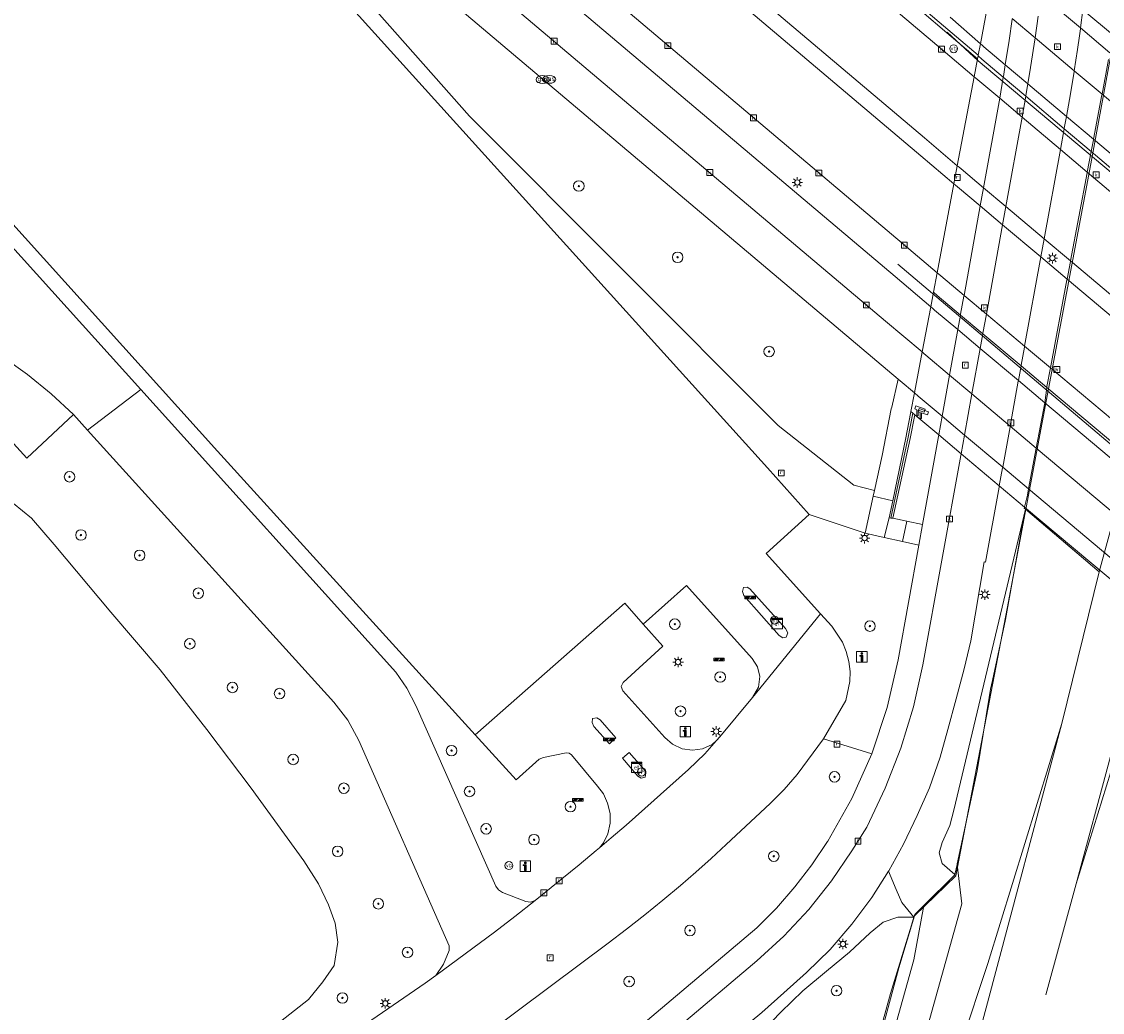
# Model space of a CAD drawing. Header units: metres. Extents: x 196496 to 197479, y 355250 to 356324.
# Tile 30 of 119: x 197199 to 197281, y 355542 to 355617. Entities that reach past the tile are written whole.
import ezdxf
from ezdxf.enums import TextEntityAlignment as Align

# ---------------------------------------------------------------- set-up
doc = ezdxf.new("R2010")
doc.units = ezdxf.units.M
doc.linetypes.add('AM-AS', pattern=[16, 10, -2, 2, -2])
doc.layers.get('0').update_dxf_attribs({"lineweight": 9})
for name, color, linetype, lineweight in [('B-WE-AM-AS_SPOOR-G', 251, 'AM-AS', 9), ('B-WE-GK-KADEMUUR-GV', 251, 'Continuous', 9), ('B-WE-GR-BEPLANTING_CULTUUR_HEESTERS-GV', 251, 'Continuous', 9), ('B-WE-GR-BOOM-S', 251, 'Continuous', 9), ('B-WE-GR-GRAS-GV', 251, 'Continuous', 9), ('B-WE-GR-GROENVOORZIENING-GV', 251, 'Continuous', 9), ('B-WE-GW-TALUD_KRUIN-G', 251, 'Continuous', 9), ('B-WE-IE-MEUBILAIR_WEGMEUBILAIR-S', 251, 'Continuous', 9), ('B-WE-IE-MEUBILAIR_WEGMEUBILAIR_VERKEERSBORD-S', 251, 'Continuous', 9), ('B-WE-IE-TERREINAFSCHEIDING_KUNSTMATIG_HEKWERK-G', 251, 'IE-TERREINAFSCHEIDING-KUNSTMATIG', 9), ('B-WE-IE-TERREINAFSCHEIDING_KUNSTMATIG_MUUR-G', 251, 'IE-TERREINAFSCHEIDING-KUNSTMATIG-DICHT', 9), ('B-WE-KL-ET_KAST-S', 251, 'Continuous', 9), ('B-WE-KL-ET_LS_OV_LICHTMAST-S', 251, 'Continuous', 9), ('B-WE-KL-GAS_PUT-S', 251, 'Continuous', 9), ('B-WE-KW-KUNSTWERK-GV', 251, 'Continuous', 9), ('B-WE-OG-TERREIN_CULTUURSCHEIDING-GV', 251, 'Continuous', 9), ('B-WE-RI-GWA_KOLK-S', 251, 'Continuous', 9), ('B-WE-RI-GWA_RIOOLPUT-S', 251, 'Continuous', 9), ('B-WE-VH-VERHARDING_ASFALT-GV', 251, 'Continuous', 9), ('B-WE-VH-VERHARDING_GESLOTEN-GV', 251, 'Continuous', 9), ('B-WE-VH-VERHARDING_HALFVERHARDING-GV', 251, 'Continuous', 9), ('B-WE-VH-VERHARDING_HALFVERHARDING_GRIND-GV', 251, 'Continuous', 9), ('B-WE-VH-VERHARDING_OPEN-GV', 251, 'Continuous', 9), ('B-WE-VH-VERHARDING_STRAATBAKSTEEN-GV', 251, 'Continuous', 9), ('B-WE-VH-VERHARDING_TEGEL-GV', 251, 'Continuous', 9), ('B-WE-VW-AFSLUITPAAL-S', 251, 'Continuous', 9), ('B-WE-VW-VRI-S', 251, 'Continuous', 9)]:
    doc.layers.add(name, color=color, linetype=linetype, lineweight=lineweight)
doc.styles.add('NLCS-ISO', font='NLCS-ISO.ttf')
doc.linetypes.add('IE-TERREINAFSCHEIDING-KUNSTMATIG', pattern='A,4,[82,NLCS.SHX,S=0.75,R=90,X=0,Y=0],4,-2', length=10)
doc.linetypes.add('IE-TERREINAFSCHEIDING-KUNSTMATIG-DICHT', pattern='A,8,-1,[82,NLCS.SHX,S=0.75,R=90,X=0,Y=0],-1', length=10)

# ---------------------------------------------------------------- blocks, each defined once
blk = doc.blocks.new('SIE-WEG_VERKEERSBORD_INFORMATIE-SO')
at = {"linetype": 'ByBlock', "lineweight": 18}
h = blk.add_hatch(color=0, dxfattribs=at)
h.dxf.hatch_style = 1
h.paths.add_polyline_path([(0.32, 0.49), (-0.82, 0.49), (-0.82, 0.19), (-0.32, 0.19), (-0.32, -1.62), (0.32, -1.62)])
h = blk.add_hatch(color=0, dxfattribs=at)
h.dxf.hatch_style = 1
edge = h.paths.add_edge_path()
edge.add_arc((0, 1.25), 0.373, 0, 360)
at = {"color": 0, "linetype": 'ByBlock', "lineweight": 18}
for points in [[(-2, -2), (2, -2), (2, 2), (-2, 2)], [(0.32, 0.49), (-0.82, 0.49), (-0.82, 0.19), (-0.32, 0.19), (-0.32, -1.62), (0.32, -1.62)]]:
    blk.add_lwpolyline(points, close=True, dxfattribs=at)
blk.add_circle((0, 1.25), 0.373, dxfattribs=at)
blk = doc.blocks.new('SKL-ET_KAST_ELEKTRA-SO')
at = {"color": 0, "linetype": 'ByBlock', "lineweight": 18}
for points in [[(-2, 2), (2, 2), (2, 1.68), (-2, 1.68)], [(-2, 1.52), (2, 1.52), (2, -2), (-2, -2)]]:
    blk.add_lwpolyline(points, close=True, dxfattribs=at)
at = {"color": 0, "linetype": 'ByBlock', "lineweight": 18, "style": 'NLCS-ISO'}
blk.add_text('et', height=1.5, dxfattribs=at).set_placement((0, 0), align=Align.MIDDLE_CENTER)
blk = doc.blocks.new('SKL-ET_OV_LICHTMAST-SO')
at = {"color": 0, "linetype": 'ByBlock', "lineweight": 18}
for points in [[(-1.25, 0), (-2, 0)], [(-1.41, 1.41), (-0.88, 0.88)], [(0, 2), (0, 1.25)], [(0.88, 0.88), (1.41, 1.41)], [(2, 0), (1.25, 0)], [(-1.41, -1.41), (-0.88, -0.88)], [(0, -1.25), (0, -2)], [(0.88, -0.88), (1.41, -1.41)]]:
    blk.add_lwpolyline(points, dxfattribs=at)
blk.add_circle((0, 0), 1, dxfattribs=at)
blk = doc.blocks.new('SIE-WEG_PAAL_VERKEERSBORD-SO')
at = {"color": 0, "linetype": 'ByBlock', "lineweight": 18}
blk.add_circle((0, 0), 1.5, dxfattribs=at)
at = {"color": 0, "linetype": 'ByBlock', "lineweight": 18, "style": 'NLCS-ISO'}
blk.add_text('vb', height=1.5, dxfattribs=at).set_placement((0, 0.13), align=Align.MIDDLE_CENTER)
blk = doc.blocks.new('SVW-AFSLUITPAAL-SO')
at = {"lineweight": 18}
blk.add_circle((0, 0), 1.5, dxfattribs=at)
at = {"lineweight": 18, "style": 'NLCS-ISO'}
blk.add_text('af', height=1.8, dxfattribs=at).set_placement((0, 0), align=Align.MIDDLE_CENTER)
blk = doc.blocks.new('SKL-VRI_PAAL-SO')
at = {"lineweight": 18}
blk.add_circle((0, 0), 1.59, dxfattribs=at)
at = {"lineweight": 18, "style": 'NLCS-ISO'}
blk.add_text('vri', height=1.8, dxfattribs=at).set_placement((-0.06, 0.08), align=Align.MIDDLE_CENTER)
blk = doc.blocks.new('SRI-PUT_INSPECTIEPUT_RIOOLPUT-SO')
at = {"color": 0, "linetype": 'ByBlock', "lineweight": 18}
blk.add_lwpolyline([(-1.12, -1.12), (1.12, -1.12), (1.12, 1.12), (-1.12, 1.12)], close=True, dxfattribs=at)
at = {"color": 0, "linetype": 'ByBlock', "lineweight": 18, "style": 'NLCS-ISO'}
blk.add_text('r', height=1.5, dxfattribs=at).set_placement((0, 0.28), align=Align.MIDDLE_CENTER)
blk = doc.blocks.new('SRI-KOLK-SO')
at = {"color": 0, "linetype": 'ByBlock', "lineweight": 18}
blk.add_lwpolyline([(-1.125, -1.125), (1.125, -1.125), (1.125, 1.125), (-1.125, 1.125)], close=True, dxfattribs=at)
at = {"color": 0, "linetype": 'ByBlock', "lineweight": 18, "style": 'NLCS-ISO'}
blk.add_text('k', height=1.5, dxfattribs=at).set_placement((0, 0), align=Align.MIDDLE_CENTER)
blk = doc.blocks.new('SKL-GAS_PUT-SO')
at = {"color": 0, "linetype": 'ByBlock', "lineweight": 18}
blk.add_ellipse((0, 0), major_axis=(2.5, 0), ratio=0.601255, dxfattribs=at)
at = {"color": 0, "linetype": 'ByBlock', "lineweight": 18, "style": 'NLCS-ISO'}
blk.add_text('gas', height=1.8, dxfattribs=at).set_placement((0.12, 0.3), align=Align.MIDDLE_CENTER)
blk = doc.blocks.new('SIE-WEG_CAMERA-SO')
at = {"color": 0, "linetype": 'ByBlock', "lineweight": 18}
blk.add_lwpolyline([(-1.22, 0.41), (-1.22, -1.92), (-0.72, -1.92), (-0.72, 0.25), (1.55, -0.53), (1.95, 0.66), (-1.6, 1.86), (-2, 0.68)], close=True, dxfattribs=at)
blk = doc.blocks.new('SIE-WEG_SLAGBOOM-SO')
at = {"linetype": 'ByBlock', "lineweight": 18}
h = blk.add_hatch(color=0, dxfattribs=at)
h.dxf.hatch_style = 1
h.paths.add_polyline_path([(0, 0.5), (-1, 0.5), (-2, -0.5), (-1, -0.5)])
h.paths.add_polyline_path([(2, 0.5), (1, 0.5), (0, -0.5), (1, -0.5)])
at = {"color": 0, "linetype": 'ByBlock', "lineweight": 18}
blk.add_lwpolyline([(-2, 0.5), (2, 0.5), (2, -0.5), (-2, -0.5)], close=True, dxfattribs=at)
for points in [[(-2, -0.5), (-1, 0.5)], [(-1, -0.5), (0, 0.5)], [(0, -0.5), (1, 0.5)], [(1, -0.5), (2, 0.5)]]:
    blk.add_lwpolyline(points, dxfattribs=at)
blk = doc.blocks.new('SGR-BOOM_01-SO')
at = {"linetype": 'ByBlock', "lineweight": 18}
h = blk.add_hatch(color=0, dxfattribs=at)
h.dxf.hatch_style = 1
edge = h.paths.add_edge_path()
edge.add_arc((0, 0), 0.25, 0, 360)
at = {"color": 0, "linetype": 'ByBlock', "lineweight": 18}
for radius in [2, 0.25]:
    blk.add_circle((0, 0), radius, dxfattribs=at)

msp = doc.modelspace()

# ---------------------------------------------------------------- linework, layer by layer
at = {"layer": 'B-WE-AM-AS_SPOOR-G', "flags": 128}
for points in [[(197278.517, 355551.41), (197284.075, 355571.907)], [(197278.517, 355551.41), (197284.725, 355571.36)], [(197238.595, 355404.004), (197248.905, 355442.713), (197278.517, 355551.41)]]:
    msp.add_lwpolyline(points, dxfattribs=at)
at = {"layer": 'B-WE-GK-KADEMUUR-GV', "flags": 128}
for points in [[(197266.958, 355617.731), (197234.428, 355648.8), (197234.26, 355648.601), (197266.807, 355617.565), (197268.723, 355615.936), (197271.038, 355613.968), (197271.08, 355614.194), (197271.09, 355614.249), (197268.778, 355616.197)], [(197264.618, 355580.463), (197264.349, 355579.169), (197264.467, 355579.153), (197265.775, 355585.274), (197266.097, 355586.984), (197266.122, 355587.114), (197265.985, 355587.229), (197265.955, 355587.069), (197265.609, 355585.238)], [(197264.612, 355579.154), (197265.932, 355585.182), (197266.248, 355586.858), (197266.272, 355586.988), (197266.122, 355587.114), (197266.097, 355586.984), (197265.775, 355585.274), (197264.467, 355579.153), (197264.608, 355579.134)]]:
    msp.add_lwpolyline(points, close=True, dxfattribs=at)
at = {"layer": 'B-WE-GR-BEPLANTING_CULTUUR_HEESTERS-GV', "flags": 128}
for points in [[(197258.267, 355579.428), (197262.513, 355578.017), (197263.121, 355580.801), (197263.216, 355581.237), (197261.654, 355581.634), (197255.924, 355586.181), (197232.491, 355609.62), (197218.626, 355625.296), (197210.345, 355634.472), (197206.226, 355639.036), (197205.26, 355638.194), (197211.248, 355631.476), (197255.107, 355582.973)], [(197265.025, 355589.677), (197211.018, 355635.26), (197210.345, 355634.472), (197218.626, 355625.296), (197232.491, 355609.62), (197255.924, 355586.181), (197261.654, 355581.634), (197263.216, 355581.237), (197263.795, 355583.891), (197264.5, 355587.429), (197264.53, 355587.557)]]:
    msp.add_lwpolyline(points, close=True, dxfattribs=at)
for points in [[(197223.859, 355540.266), (197229.126, 355543.871), (197229.944, 355544.455), (197230.519, 355545.327), (197230.948, 355546.364), (197230.944, 355546.702), (197224.094, 355562.282), (197223.267, 355563.816), (197222.206, 355565.198), (197203.519, 355585.816), (197202.437, 355587.009), (197198.902, 355583.698), (197196.867, 355585.919)], [(197197.883, 355580.263), (197199.263, 355579.136), (197200.98, 355577.158), (197205.288, 355572.01), (197209.018, 355567.647), (197212.569, 355563.107), (197215.918, 355558.665), (197219.925, 355553.164), (197221.041, 355551.423), (197221.782, 355549.834), (197222.305, 355548.442), (197222.509, 355547.003), (197222.213, 355545.229), (197221.373, 355543.977), (197220.271, 355542.631), (197208.135, 355533.117)]]:
    msp.add_lwpolyline(points, dxfattribs=at)
at = {"layer": 'B-WE-GR-GRAS-GV', "flags": 128}
for points in [[(197280.985, 355613.935), (197280.487, 355611.297), (197280.477, 355611.243), (197279.842, 355607.878), (197279.832, 355607.824), (197279.665, 355606.94), (197279.371, 355605.382), (197279.36, 355605.327), (197278.101, 355598.654), (197278.091, 355598.6), (197277.841, 355597.272), (197277.83, 355597.218), (197276.57, 355590.539), (197276.303, 355589.121), (197276.296, 355589.064), (197276.151, 355587.896), (197275.501, 355584.461), (197274.916, 355581.367), (197274.827, 355580.897), (197274.614, 355579.987), (197274.59, 355579.883), (197274.629, 355579.85), (197274.671, 355579.814), (197280.266, 355575.079), (197289.547, 355609.054)], [(197248.753, 355467.178), (197253.316, 355482.863), (197257.183, 355497.967), (197261.118, 355511.788), (197266.794, 355530.3), (197269.815, 355539.353), (197271.825, 355545.365), (197277.434, 355563.568), (197280.266, 355575.079), (197274.671, 355579.814), (197274.375, 355578.24), (197273.16, 355571.469), (197272.167, 355566.837), (197272.024, 355566.168), (197271.925, 355565.554), (197271.023, 355559.978), (197269.78, 355554.216), (197269.501, 355552.921), (197269.495, 355552.892), (197269.84, 355549.89), (197267.115, 355540.108), (197252.05, 355487.799), (197241.453, 355450.605)], [(197241.453, 355450.605), (197252.05, 355487.799), (197267.115, 355540.108), (197269.84, 355549.89), (197269.495, 355552.892), (197269.327, 355552.115), (197269.322, 355552.091), (197266.97, 355549.77), (197266.208, 355545.653), (197251.747, 355493.927), (197238.714, 355446.041)], [(197238.714, 355446.041), (197251.747, 355493.927), (197266.208, 355545.653), (197266.97, 355549.77), (197266.282, 355549.091), (197266.218, 355548.884), (197266.031, 355548.28), (197264.427, 355543.1), (197263.817, 355540.797), (197255.17, 355508.137), (197253.815, 355503.021), (197250.945, 355492.18), (197249.614, 355487.301), (197245.739, 355473.099)]]:
    msp.add_lwpolyline(points, dxfattribs=at)
msp.add_lwpolyline([(197277.434, 355563.568), (197271.825, 355545.365), (197269.815, 355539.353), (197266.794, 355530.3), (197261.118, 355511.788), (197257.183, 355497.967), (197253.316, 355482.863), (197248.753, 355467.178), (197244.518, 355452.157), (197241.71, 355443.203), (197239.348, 355433.408), (197234.944, 355412.371), (197234.781, 355411.805), (197236.382, 355411.364), (197236.836, 355412.4), (197238.21, 355417.173), (197241.646, 355429.244), (197250.404, 355463.595), (197260.55, 355500.447), (197271.788, 355542.395)], close=True, dxfattribs=at)
at = {"layer": 'B-WE-GR-GROENVOORZIENING-GV', "flags": 128}
msp.add_lwpolyline([(197192.865, 355605.161), (197207.563, 355588.892), (197226.915, 355567.471), (197227.742, 355566.25), (197228.419, 355564.94), (197234.491, 355551.237), (197234.693, 355550.95), (197234.99, 355550.763), (197236.769, 355550.077), (197237.125, 355550.031), (197237.464, 355550.149), (197239.503, 355551.785), (197240.812, 355552.857), (197242.111, 355553.94), (197242.353, 355554.144), (197242.668, 355554.512), (197243, 355555.202), (197243.171, 355556.01), (197243.17, 355556.759), (197242.97, 355557.527), (197242.656, 355558.228), (197242.206, 355558.831), (197240.228, 355561.208), (197240.044, 355561.334), (197239.821, 355561.347), (197238.12, 355560.985), (197237.781, 355560.866), (197236.023, 355559.293), (197232.929, 355562.715), (197213.377, 355584.229), (197192.973, 355606.821)], dxfattribs=at)
msp.add_lwpolyline([(197248.958, 355574.049), (197245.676, 355571.103), (197247.155, 355569.442), (197244.149, 355566.689), (197244, 355566.372), (197244.119, 355566.043), (197247.318, 355562.517), (197247.894, 355562.005), (197248.629, 355561.64), (197249.417, 355561.551), (197250.161, 355561.659), (197250.909, 355561.97), (197251.24, 355562.29), (197251.481, 355562.559), (197253.958, 355565.557), (197254.412, 355566.331), (197254.531, 355567.127), (197254.344, 355567.872), (197253.944, 355568.506)], close=True, dxfattribs=at)
at = {"layer": 'B-WE-GW-TALUD_KRUIN-G', "flags": 128}
for points in [[(197210.345, 355634.472), (197218.626, 355625.296), (197232.491, 355609.62), (197255.924, 355586.181), (197261.654, 355581.634), (197263.216, 355581.237)], [(197269.327, 355552.115), (197268.363, 355552.962), (197268.122, 355553.753), (197268.347, 355554.561), (197268.929, 355555.83), (197269.239, 355556.994), (197274.671, 355579.814)], [(197235.658, 355428.34), (197238.117, 355435.991), (197240.042, 355443.155), (197240.294, 355446.344), (197241.453, 355450.605), (197252.05, 355487.799), (197267.115, 355540.108), (197269.84, 355549.89), (197269.495, 355552.892)], [(197266.218, 355548.884), (197264.994, 355548.876), (197263.883, 355548.519), (197262.891, 355547.693), (197261.321, 355546.226), (197259.583, 355544.781), (197257.798, 355543.294), (197256.107, 355541.684), (197254.833, 355540.333), (197254.349, 355539.355), (197253.329, 355538.453), (197251.432, 355537.441), (197249.474, 355536.752), (197247.808, 355535.975)]]:
    msp.add_lwpolyline(points, dxfattribs=at)
at = {"layer": 'B-WE-IE-TERREINAFSCHEIDING_KUNSTMATIG_HEKWERK-G', "ltscale": 0.2, "flags": 128}
msp.add_lwpolyline([(197244.863, 355470.041), (197247.727, 355480.398), (197250.183, 355489.536), (197252.01, 355496.365), (197254.082, 355504.034), (197256.893, 355514.642), (197258.923, 355522.231), (197265.072, 355545.048), (197266.254, 355548.994), (197269.401, 355552.01), (197273.283, 355572.282), (197279.562, 355605.605), (197281.457, 355615.888), (197282.718, 355622.25), (197284.205, 355629.905), (197286.27, 355640.801), (197287.25, 355646.224), (197289.639, 355645.746), (197293.651, 355659.75), (197298.199, 355675.963), (197301.355, 355687.087), (197303.94, 355696.107), (197305.935, 355703.157), (197307.93, 355710.184), (197310.153, 355718.082), (197310.843, 355720.196), (197312.652, 355726.819), (197310.513, 355727.527), (197310.517, 355727.543), (197316.911, 355748.09), (197319.841, 355757.622), (197322.723, 355766.983), (197324.675, 355773.261), (197325.556, 355776.183), (197334.702, 355805.641), (197336.318, 355810.734), (197337.921, 355812.748), (197343.155, 355832.29), (197356.338, 355880.748), (197362.148, 355901.038), (197366.385, 355913.969), (197371.451, 355927.682), (197376.338, 355940.255), (197380.442, 355939.116)], dxfattribs=at)
at = {"layer": 'B-WE-IE-TERREINAFSCHEIDING_KUNSTMATIG_MUUR-G', "ltscale": 0.05, "flags": 128}
for points in [[(197335.703, 355559.61), (197271.09, 355613.817), (197268.734, 355615.99)], [(197264.982, 355598.395), (197331.562, 355542.116)]]:
    msp.add_lwpolyline(points, dxfattribs=at)
at = {"layer": 'B-WE-KW-KUNSTWERK-GV', "flags": 128}
for points in [[(197271.901, 355618.54), (197271.255, 355615.121), (197271.09, 355614.249), (197271.08, 355614.194), (197271.038, 355613.968), (197270.783, 355612.623), (197269.508, 355605.872), (197269.248, 355604.497), (197267.974, 355597.754), (197267.693, 355596.271), (197267.487, 355595.176), (197266.839, 355591.748), (197266.252, 355588.641), (197265.985, 355587.229), (197266.122, 355587.114), (197266.272, 355586.988), (197268.102, 355585.453), (197269.799, 355584.028), (197272.696, 355581.597), (197274.614, 355579.987), (197283.272, 355572.719)], [(197281.423, 355615.706), (197279.043, 355617.698)]]:
    msp.add_lwpolyline(points, dxfattribs=at)
at = {"layer": 'B-WE-OG-TERREIN_CULTUURSCHEIDING-GV', "flags": 128}
for points in [[(197271.901, 355618.54), (197271.255, 355615.121), (197271.09, 355614.249), (197271.08, 355614.194), (197271.038, 355613.968), (197270.783, 355612.623), (197269.508, 355605.872), (197269.248, 355604.497), (197267.974, 355597.754), (197268.259, 355597.513), (197270.017, 355596.037), (197271.245, 355602.817), (197271.496, 355604.201), (197272.723, 355610.988), (197272.995, 355612.577), (197273.004, 355612.632), (197273.148, 355613.516), (197273.432, 355615.354), (197273.665, 355616.98)], [(197279.043, 355617.698), (197278.86, 355616.316), (197278.852, 355616.259), (197278.774, 355615.719), (197278.627, 355614.694), (197278.378, 355613.074), (197278.369, 355613.018), (197278.088, 355611.33), (197277.783, 355609.612), (197277.622, 355608.729), (197277.612, 355608.675), (197277.328, 355607.105), (197276.098, 355600.336), (197275.846, 355598.949), (197274.617, 355592.178), (197276.57, 355590.539), (197277.83, 355597.218), (197277.841, 355597.272), (197278.091, 355598.6), (197278.101, 355598.654), (197279.36, 355605.327), (197279.371, 355605.382), (197279.665, 355606.94), (197279.832, 355607.824), (197279.842, 355607.878), (197280.477, 355611.243), (197280.487, 355611.297), (197280.985, 355613.935)], [(197240.964, 355536.829), (197254.286, 355548.077), (197255.78, 355549.581), (197257.181, 355551.178), (197258.48, 355552.858), (197259.67, 355554.613), (197259.695, 355554.653), (197261.506, 355557.877), (197263.01, 355561.273), (197259.35, 355562.412), (197257.357, 355559.695), (197256.367, 355558.563), (197255.3, 355557.504), (197254.199, 355556.481), (197251.974, 355554.388), (197250.829, 355553.339), (197249.67, 355552.306), (197248.495, 355551.292), (197247.152, 355550.169), (197245.793, 355549.066), (197244.417, 355547.984), (197243.024, 355546.925), (197234.102, 355540.259)], [(197263.817, 355540.797), (197264.427, 355543.1), (197266.031, 355548.28), (197266.218, 355548.884), (197264.994, 355548.876), (197263.883, 355548.519), (197262.891, 355547.693), (197261.321, 355546.226), (197259.583, 355544.781), (197257.798, 355543.294), (197256.107, 355541.684), (197254.833, 355540.333)]]:
    msp.add_lwpolyline(points, dxfattribs=at)
for points in [[(197267.693, 355596.271), (197267.487, 355595.176), (197266.839, 355591.748), (197266.252, 355588.641), (197265.985, 355587.229), (197266.122, 355587.114), (197266.272, 355586.988), (197268.102, 355585.453), (197268.102, 355585.455), (197268.358, 355586.872), (197268.923, 355589.994), (197269.548, 355593.443), (197269.748, 355594.55), (197269.758, 355594.604), (197270.007, 355595.983), (197270.017, 355596.037), (197268.259, 355597.513), (197267.974, 355597.754)], [(197264.308, 355552.399), (197264.297, 355552.382), (197264.861, 355550.995), (197265.303, 355549.993), (197266.218, 355548.884), (197266.282, 355549.091), (197266.97, 355549.77), (197269.322, 355552.091), (197269.327, 355552.115), (197268.363, 355552.962), (197268.122, 355553.753), (197268.347, 355554.561), (197268.929, 355555.83), (197269.239, 355556.994), (197274.671, 355579.814), (197274.629, 355579.85), (197274.59, 355579.883), (197274.614, 355579.987), (197274.827, 355580.897), (197274.916, 355581.367), (197275.501, 355584.461), (197276.151, 355587.896), (197276.296, 355589.064), (197276.303, 355589.121), (197276.57, 355590.539), (197274.617, 355592.178), (197274.607, 355592.123), (197274.357, 355590.751), (197274.347, 355590.697), (197274.145, 355589.582), (197274.135, 355589.527), (197273.518, 355586.128), (197273.508, 355586.073), (197272.953, 355583.014), (197272.943, 355582.959), (197272.696, 355581.597), (197272.675, 355581.483), (197271.646, 355575.818), (197271.539, 355575.825), (197270.532, 355569.844), (197270.032, 355567.728), (197269.432, 355565.445), (197268.794, 355563.13), (197268.201, 355561.009), (197267.398, 355558.694), (197266.473, 355556.593), (197265.418, 355554.434)], [(197259.35, 355562.412), (197263.01, 355561.273), (197264.184, 355564.798), (197265.014, 355568.401), (197266.587, 355577.087), (197265.35, 355577.369), (197263.963, 355577.686), (197262.513, 355578.017), (197258.267, 355579.428), (197254.994, 355576.467), (197259.128, 355571.894), (197259.976, 355570.956), (197260.792, 355569.732), (197261.082, 355569.028), (197261.276, 355568.285), (197261.367, 355567.523), (197261.356, 355566.762), (197261.044, 355565.324)], [(197271.925, 355565.554), (197272.024, 355566.168), (197272.167, 355566.837), (197273.16, 355571.469), (197274.375, 355578.24), (197274.671, 355579.814), (197269.239, 355556.994), (197268.929, 355555.83), (197268.347, 355554.561), (197268.122, 355553.753), (197268.363, 355552.962), (197269.327, 355552.115), (197269.495, 355552.892), (197269.501, 355552.921), (197269.78, 355554.216), (197271.023, 355559.978)], [(197264.297, 355552.382), (197263.025, 355550.384), (197261.511, 355548.362), (197259.863, 355546.433), (197258.056, 355544.694), (197256.352, 355543.147), (197254.674, 355541.668), (197248.327, 355536.412), (197247.808, 355535.975), (197249.474, 355536.752), (197251.432, 355537.441), (197253.329, 355538.453), (197254.349, 355539.355), (197254.833, 355540.333), (197256.107, 355541.684), (197257.798, 355543.294), (197259.583, 355544.781), (197261.321, 355546.226), (197262.891, 355547.693), (197263.883, 355548.519), (197264.994, 355548.876), (197266.218, 355548.884), (197265.303, 355549.993), (197264.861, 355550.995)]]:
    msp.add_lwpolyline(points, close=True, dxfattribs=at)
at = {"layer": 'B-WE-VH-VERHARDING_ASFALT-GV', "flags": 128}
for points in [[(197195.562, 355658.986), (197198.564, 355656.343), (197212.981, 355644.174), (197265.323, 355599.992), (197267.974, 355597.754), (197269.248, 355604.497), (197266.736, 355606.619), (197227.077, 355640.126), (197210.712, 355653.911), (197205.415, 355658.382), (197202.529, 355660.919), (197199.741, 355663.578), (197197.059, 355666.352)], [(197227.86, 355641.035), (197267.025, 355607.975), (197269.508, 355605.872), (197270.783, 355612.623), (197268.439, 355614.605), (197259.526, 355622.143)], [(197289.832, 355596.562), (197279.371, 355605.382), (197277.328, 355607.105), (197274.419, 355609.558), (197272.723, 355610.988), (197271.06, 355612.389), (197270.912, 355612.514), (197270.783, 355612.623), (197269.508, 355605.872), (197269.639, 355605.762), (197269.788, 355605.635), (197271.496, 355604.201), (197273.192, 355602.777), (197276.098, 355600.336), (197278.101, 355598.654), (197288.018, 355590.326)], [(197287.674, 355589.005), (197277.841, 355597.272), (197275.846, 355598.949), (197272.941, 355601.392), (197271.245, 355602.817), (197269.529, 355604.26), (197269.379, 355604.386), (197269.248, 355604.497), (197267.974, 355597.754), (197268.259, 355597.513), (197270.017, 355596.037), (197271.714, 355594.613), (197274.617, 355592.178), (197276.57, 355590.539), (197285.978, 355582.645)], [(197248.327, 355536.412), (197254.674, 355541.668), (197256.352, 355543.147), (197258.056, 355544.694), (197259.863, 355546.433), (197261.511, 355548.362), (197263.025, 355550.384), (197264.297, 355552.382), (197264.308, 355552.399), (197265.418, 355554.434), (197266.473, 355556.593), (197267.398, 355558.694), (197268.201, 355561.009), (197268.794, 355563.13), (197269.432, 355565.445), (197270.032, 355567.728), (197270.532, 355569.844), (197271.539, 355575.825), (197271.646, 355575.818), (197272.675, 355581.483), (197272.696, 355581.597), (197269.799, 355584.028), (197269.777, 355583.907), (197266.901, 355568.012), (197266.177, 355564.833), (197265.22, 355561.707), (197264.036, 355558.659), (197262.635, 355555.715), (197261.514, 355553.917), (197259.963, 355551.631), (197258.233, 355549.467), (197256.339, 355547.444), (197254.3, 355545.581), (197242.205, 355535.366)], [(197234.102, 355540.259), (197243.024, 355546.925), (197244.417, 355547.984), (197245.793, 355549.066), (197247.152, 355550.169), (197248.495, 355551.292), (197249.67, 355552.306), (197250.829, 355553.339), (197251.974, 355554.388), (197254.199, 355556.481), (197255.3, 355557.504), (197256.367, 355558.563), (197257.357, 355559.695), (197259.35, 355562.412), (197261.044, 355565.324), (197261.356, 355566.762), (197261.367, 355567.523), (197261.276, 355568.285), (197261.082, 355569.028), (197260.792, 355569.732), (197259.976, 355570.956), (197259.128, 355571.894), (197253.958, 355565.557), (197251.481, 355562.559), (197251.24, 355562.29), (197250.34, 355561.284), (197249.112, 355560.094), (197244.371, 355555.866), (197243.245, 355554.899), (197242.353, 355554.144), (197242.111, 355553.94), (197240.812, 355552.857), (197239.503, 355551.785), (197237.464, 355550.149), (197235.927, 355548.94), (197234.379, 355547.744), (197229.944, 355544.455), (197229.126, 355543.871), (197223.859, 355540.266)]]:
    msp.add_lwpolyline(points, dxfattribs=at)
at = {"layer": 'B-WE-VH-VERHARDING_GESLOTEN-GV', "flags": 128}
msp.add_lwpolyline([(197275.635, 355617.214), (197275.405, 355615.577), (197275.061, 355613.317), (197274.858, 355612.075), (197274.708, 355611.192), (197274.698, 355611.137), (197274.419, 355609.558), (197273.192, 355602.777), (197272.941, 355601.392), (197271.714, 355594.613), (197271.455, 355593.182), (197271.445, 355593.128), (197271.245, 355592.018), (197270.62, 355588.566), (197270.056, 355585.447), (197269.799, 355584.028), (197272.696, 355581.597), (197272.943, 355582.959), (197272.953, 355583.014), (197273.508, 355586.073), (197273.518, 355586.128), (197274.135, 355589.527), (197274.145, 355589.582), (197274.347, 355590.697), (197274.357, 355590.751), (197274.607, 355592.123), (197274.617, 355592.178), (197275.846, 355598.949), (197276.098, 355600.336), (197277.328, 355607.105), (197277.612, 355608.675), (197277.622, 355608.729), (197277.783, 355609.612), (197278.088, 355611.33), (197278.369, 355613.018), (197278.378, 355613.074), (197278.627, 355614.694), (197278.774, 355615.719), (197278.852, 355616.259), (197278.86, 355616.316), (197279.043, 355617.698)], dxfattribs=at)
at = {"layer": 'B-WE-VH-VERHARDING_HALFVERHARDING-GV', "flags": 128}
msp.add_lwpolyline([(197289.547, 355609.054), (197280.266, 355575.079), (197277.434, 355563.568), (197271.788, 355542.395), (197260.55, 355500.447), (197250.404, 355463.595)], dxfattribs=at)
at = {"layer": 'B-WE-VH-VERHARDING_HALFVERHARDING_GRIND-GV', "flags": 128}
msp.add_lwpolyline([(197198.231, 355535.136), (197200.43, 355536.694), (197202.868, 355533.251), (197205.197, 355529.999), (197205.994, 355528.887), (197207.112, 355529.652), (197208.784, 355530.769), (197209.562, 355531.28), (197208.135, 355533.117), (197220.271, 355542.631), (197221.373, 355543.977), (197222.213, 355545.229), (197222.509, 355547.003), (197222.305, 355548.442), (197221.782, 355549.834), (197221.041, 355551.423), (197219.925, 355553.164), (197215.918, 355558.665), (197212.569, 355563.107), (197209.018, 355567.647), (197205.288, 355572.01), (197200.98, 355577.158), (197199.263, 355579.136), (197197.883, 355580.263)], dxfattribs=at)
at = {"layer": 'B-WE-VH-VERHARDING_OPEN-GV', "flags": 128}
for points in [[(197192.973, 355606.821), (197213.377, 355584.229), (197232.929, 355562.715), (197244.269, 355572.7), (197245.676, 355571.103), (197248.958, 355574.049), (197253.944, 355568.506), (197254.344, 355567.872), (197254.531, 355567.127), (197254.412, 355566.331), (197253.958, 355565.557), (197259.128, 355571.894), (197254.994, 355576.467), (197258.267, 355579.428), (197255.107, 355582.973), (197211.248, 355631.476), (197205.26, 355638.194), (197203.822, 355636.782), (197203.066, 355635.147), (197198.02, 355640.903)], [(197197.08, 355591.384), (197198.966, 355590.034), (197200.755, 355588.572), (197202.437, 355587.009), (197203.519, 355585.816), (197207.563, 355588.892), (197192.865, 355605.161)]]:
    msp.add_lwpolyline(points, dxfattribs=at)
for points in [[(197185.157, 355596.576), (197186.562, 355595.958), (197187.894, 355595.173), (197189.124, 355594.236), (197190.226, 355593.167), (197193.427, 355589.673), (197196.867, 355585.919), (197198.902, 355583.698), (197202.437, 355587.009), (197200.755, 355588.572), (197198.966, 355590.034), (197197.08, 355591.384), (197195.107, 355592.612), (197193.059, 355593.712), (197190.949, 355594.676), (197188.791, 355595.5), (197186.598, 355596.18)], [(197237.464, 355550.149), (197237.125, 355550.031), (197236.769, 355550.077), (197234.99, 355550.763), (197234.693, 355550.95), (197234.491, 355551.237), (197228.419, 355564.94), (197227.742, 355566.25), (197226.915, 355567.471), (197207.563, 355588.892), (197203.519, 355585.816), (197222.206, 355565.198), (197223.267, 355563.816), (197224.094, 355562.282), (197230.944, 355546.702), (197230.948, 355546.364), (197230.519, 355545.327), (197229.944, 355544.455), (197234.379, 355547.744), (197235.927, 355548.94)], [(197265.932, 355585.182), (197264.612, 355579.154), (197265.673, 355578.917), (197266.87, 355578.651), (197268.079, 355585.327), (197268.102, 355585.453), (197266.272, 355586.988), (197266.248, 355586.858)], [(197264.349, 355579.169), (197264.618, 355580.463), (197263.121, 355580.801), (197262.513, 355578.017), (197263.963, 355577.686)], [(197266.87, 355578.651), (197265.673, 355578.917), (197265.35, 355577.369), (197266.587, 355577.087)], [(197253.762, 355573.775), (197253.564, 355573.914), (197253.288, 355573.877), (197253.196, 355573.586), (197253.318, 355573.285), (197255.997, 355570.248), (197256.267, 355570.074), (197256.516, 355570.127), (197256.648, 355570.453), (197256.482, 355570.768)], [(197253.762, 355573.775), (197256.482, 355570.768), (197256.648, 355570.453), (197256.516, 355570.127), (197256.267, 355570.074), (197255.997, 355570.248), (197253.318, 355573.285), (197253.196, 355573.586), (197253.288, 355573.877), (197253.564, 355573.914)], [(197240.228, 355561.208), (197242.206, 355558.831), (197242.656, 355558.228), (197242.97, 355557.527), (197243.17, 355556.759), (197243.171, 355556.01), (197243, 355555.202), (197242.668, 355554.512), (197242.353, 355554.144), (197243.245, 355554.899), (197244.371, 355555.866), (197249.112, 355560.094), (197250.34, 355561.284), (197251.24, 355562.29), (197250.909, 355561.97), (197250.161, 355561.659), (197249.417, 355561.551), (197248.629, 355561.64), (197247.894, 355562.005), (197247.318, 355562.517), (197244.119, 355566.043), (197244, 355566.372), (197244.149, 355566.689), (197247.155, 355569.442), (197245.676, 355571.103), (197244.269, 355572.7), (197232.929, 355562.715), (197236.023, 355559.293), (197237.781, 355560.866), (197238.12, 355560.985), (197239.821, 355561.347), (197240.044, 355561.334)], [(197243.117, 355562.02), (197243.589, 355562.492), (197242.414, 355563.84), (197242.147, 355563.999), (197241.838, 355563.946), (197241.804, 355563.649), (197241.937, 355563.349)], [(197243.117, 355562.02), (197241.937, 355563.349), (197241.804, 355563.649), (197241.838, 355563.946), (197242.147, 355563.999), (197242.414, 355563.84), (197243.589, 355562.492)], [(197244.6, 355561.379), (197244.09, 355560.947), (197245.254, 355559.575), (197245.531, 355559.426), (197245.812, 355559.506), (197245.871, 355559.809), (197245.735, 355560.094)], [(197244.6, 355561.379), (197245.735, 355560.094), (197245.871, 355559.809), (197245.812, 355559.506), (197245.531, 355559.426), (197245.254, 355559.575), (197244.09, 355560.947)]]:
    msp.add_lwpolyline(points, close=True, dxfattribs=at)
at = {"layer": 'B-WE-VH-VERHARDING_STRAATBAKSTEEN-GV', "flags": 128}
for points in [[(197264.783, 355597.46), (197267.487, 355595.176), (197267.693, 355596.271), (197267.974, 355597.754), (197265.323, 355599.992), (197212.981, 355644.174), (197210.835, 355643.025)], [(197267.025, 355607.975), (197227.86, 355641.035), (197227.426, 355641.174), (197227.019, 355640.967), (197226.876, 355640.535), (197227.077, 355640.126), (197266.736, 355606.619), (197269.248, 355604.497), (197269.508, 355605.872)]]:
    msp.add_lwpolyline(points, close=True, dxfattribs=at)
for points in [[(197259.526, 355622.143), (197268.439, 355614.605), (197270.783, 355612.623), (197271.038, 355613.968), (197268.723, 355615.936), (197266.807, 355617.565)], [(197266.958, 355617.731), (197268.778, 355616.197), (197271.09, 355614.249), (197271.255, 355615.121), (197268.978, 355617.131)], [(197316.691, 355575.653), (197279.665, 355606.94), (197277.612, 355608.675), (197274.698, 355611.137), (197272.995, 355612.577), (197271.356, 355613.961), (197271.08, 355614.194), (197271.038, 355613.968), (197270.783, 355612.623), (197270.912, 355612.514), (197271.06, 355612.389), (197272.723, 355610.988), (197274.419, 355609.558), (197277.328, 355607.105), (197279.371, 355605.382), (197289.832, 355596.562)], [(197288.018, 355590.326), (197278.101, 355598.654), (197276.098, 355600.336), (197273.192, 355602.777), (197271.496, 355604.201), (197269.788, 355605.635), (197269.639, 355605.762), (197269.508, 355605.872), (197269.248, 355604.497), (197269.379, 355604.386), (197269.529, 355604.26), (197271.245, 355602.817), (197272.941, 355601.392), (197275.846, 355598.949), (197277.841, 355597.272), (197287.674, 355589.005)], [(197285.978, 355582.645), (197276.57, 355590.539), (197274.617, 355592.178), (197271.714, 355594.613), (197270.017, 355596.037), (197268.259, 355597.513), (197267.974, 355597.754), (197267.693, 355596.271), (197267.987, 355596.025), (197269.748, 355594.55), (197271.445, 355593.128), (197274.347, 355590.697), (197276.296, 355589.064), (197311.91, 355559.226)], [(197311.91, 355559.226), (197276.296, 355589.064), (197274.347, 355590.697), (197271.445, 355593.128), (197269.748, 355594.55), (197267.987, 355596.025), (197267.693, 355596.271), (197267.487, 355595.176), (197267.621, 355595.062), (197267.779, 355594.929), (197269.548, 355593.443), (197271.245, 355592.018), (197274.145, 355589.582), (197276.151, 355587.896), (197285.29, 355580.22)]]:
    msp.add_lwpolyline(points, dxfattribs=at)
at = {"layer": 'B-WE-VH-VERHARDING_TEGEL-GV', "flags": 128}
for points in [[(197210.835, 355643.025), (197208.865, 355640.679), (197264.065, 355594.09), (197266.839, 355591.748), (197267.487, 355595.176), (197264.783, 355597.46)], [(197265.164, 355589.56), (197266.252, 355588.641), (197266.839, 355591.748), (197264.065, 355594.09), (197208.865, 355640.679), (197207.095, 355638.571), (197211.018, 355635.26), (197265.025, 355589.677)], [(197263.121, 355580.801), (197264.618, 355580.463), (197265.609, 355585.238), (197265.955, 355587.069), (197265.985, 355587.229), (197266.252, 355588.641), (197265.164, 355589.56), (197265.025, 355589.677), (197264.53, 355587.557), (197264.5, 355587.429), (197263.795, 355583.891), (197263.216, 355581.237)], [(197265.673, 355578.917), (197264.612, 355579.154), (197264.608, 355579.134), (197264.467, 355579.153), (197264.349, 355579.169), (197263.963, 355577.686), (197265.35, 355577.369)]]:
    msp.add_lwpolyline(points, close=True, dxfattribs=at)
for points in [[(197268.978, 355617.131), (197271.255, 355615.121), (197271.901, 355618.54)], [(197271.901, 355618.54), (197271.255, 355615.121), (197271.382, 355615.008), (197271.53, 355614.878), (197273.148, 355613.516), (197274.858, 355612.075), (197277.783, 355609.612), (197279.842, 355607.878), (197290.53, 355598.877)], [(197281.081, 355614.443), (197278.86, 355616.316), (197275.848, 355618.854)], [(197273.665, 355616.98), (197273.432, 355615.354), (197273.148, 355613.516), (197273.004, 355612.632), (197272.995, 355612.577), (197272.723, 355610.988), (197271.496, 355604.201), (197271.245, 355602.817), (197270.017, 355596.037), (197270.007, 355595.983), (197269.758, 355594.604), (197269.748, 355594.55), (197269.548, 355593.443), (197268.923, 355589.994), (197268.358, 355586.872), (197268.102, 355585.455), (197268.102, 355585.453), (197269.799, 355584.028), (197270.056, 355585.447), (197270.62, 355588.566), (197271.245, 355592.018), (197271.445, 355593.128), (197271.455, 355593.182), (197271.714, 355594.613), (197272.941, 355601.392), (197273.192, 355602.777), (197274.419, 355609.558), (197274.698, 355611.137), (197274.708, 355611.192), (197274.858, 355612.075), (197275.061, 355613.317), (197275.405, 355615.577), (197275.635, 355617.214)], [(197291.42, 355602.089), (197280.487, 355611.297), (197278.378, 355613.074), (197275.405, 355615.577), (197273.673, 355617.037)], [(197273.673, 355617.037), (197275.405, 355615.577), (197278.378, 355613.074), (197280.487, 355611.297), (197291.42, 355602.089)], [(197285.29, 355580.22), (197276.151, 355587.896), (197274.145, 355589.582), (197271.245, 355592.018), (197269.548, 355593.443), (197267.779, 355594.929), (197267.621, 355595.062), (197267.487, 355595.176), (197266.839, 355591.748), (197266.974, 355591.634), (197267.128, 355591.504), (197268.923, 355589.994), (197270.62, 355588.566), (197273.518, 355586.128), (197275.501, 355584.461), (197284.385, 355576.987)], [(197284.385, 355576.987), (197275.501, 355584.461), (197273.518, 355586.128), (197270.62, 355588.566), (197268.923, 355589.994), (197267.128, 355591.504), (197266.974, 355591.634), (197266.839, 355591.748), (197266.252, 355588.641), (197266.542, 355588.397), (197268.358, 355586.872), (197270.056, 355585.447), (197272.953, 355583.014), (197274.916, 355581.367), (197283.615, 355574.063)], [(197242.205, 355535.366), (197254.3, 355545.581), (197256.339, 355547.444), (197258.233, 355549.467), (197259.963, 355551.631), (197261.514, 355553.917), (197262.635, 355555.715), (197264.036, 355558.659), (197265.22, 355561.707), (197266.177, 355564.833), (197266.901, 355568.012), (197269.777, 355583.907), (197269.799, 355584.028), (197268.102, 355585.453), (197268.079, 355585.327), (197266.87, 355578.651), (197266.587, 355577.087), (197265.014, 355568.401), (197264.184, 355564.798), (197263.01, 355561.273), (197261.506, 355557.877), (197259.695, 355554.653), (197259.67, 355554.613), (197258.48, 355552.858), (197257.181, 355551.178), (197255.78, 355549.581), (197254.286, 355548.077), (197240.964, 355536.829)]]:
    msp.add_lwpolyline(points, dxfattribs=at)

# ---------------------------------------------------------------- block references
at = {"layer": 'B-WE-GR-BOOM-S', "xscale": 0.2, "yscale": 0.2, "zscale": 0.2}
for p in [(197240.791, 355604.329), (197248.285, 355598.927), (197255.224, 355591.779), (197202.144, 355582.283), (197203.01, 355577.866), (197207.465, 355576.322), (197211.921, 355573.449), (197248.072, 355571.104), (197262.88, 355570.958), (197211.273, 355569.618), (197251.514, 355567.099), (197214.505, 355566.306), (197218.08, 355565.84), (197248.502, 355564.504), (197231.134, 355561.514), (197219.115, 355560.846), (197260.194, 355559.529), (197222.963, 355558.662), (197232.497, 355558.42), (197240.155, 355557.266), (197233.753, 355555.587), (197237.388, 355554.763), (197222.491, 355553.876), (197255.582, 355553.509), (197225.576, 355549.903), (197249.222, 355547.876), (197227.796, 355546.224), (197244.608, 355544.008), (197222.853, 355542.759), (197260.347, 355543.309)]:
    msp.add_blockref('SGR-BOOM_01-SO', p, dxfattribs=at)
at = {"layer": 'B-WE-IE-MEUBILAIR_WEGMEUBILAIR-S', "xscale": 0.2, "yscale": 0.2, "zscale": 0.2}
for name, p in [('SIE-WEG_PAAL_VERKEERSBORD-SO', (197269.231, 355614.741)), ('SIE-WEG_CAMERA-SO', (197266.688, 355587.289)), ('SIE-WEG_CAMERA-SO', (197266.688, 355587.289)), ('SIE-WEG_CAMERA-SO', (197266.94, 355587.085)), ('SIE-WEG_CAMERA-SO', (197266.94, 355587.085)), ('SIE-WEG_SLAGBOOM-SO', (197253.785, 355573.125)), ('SIE-WEG_SLAGBOOM-SO', (197251.426, 355568.429)), ('SIE-WEG_SLAGBOOM-SO', (197243.072, 355562.355)), ('SIE-WEG_SLAGBOOM-SO', (197240.72, 355557.783)), ('SIE-WEG_PAAL_VERKEERSBORD-SO', (197235.485, 355552.799))]:
    msp.add_blockref(name, p, dxfattribs=at)
at = {"layer": 'B-WE-IE-MEUBILAIR_WEGMEUBILAIR_VERKEERSBORD-S', "xscale": 0.2, "yscale": 0.2, "zscale": 0.2}
for p in [(197262.268, 355568.636), (197248.871, 355562.95), (197236.729, 355552.759)]:
    msp.add_blockref('SIE-WEG_VERKEERSBORD_INFORMATIE-SO', p, dxfattribs=at)
at = {"layer": 'B-WE-KL-ET_KAST-S', "xscale": 0.2, "yscale": 0.2, "zscale": 0.2}
for p in [(197255.834, 355571.154), (197245.174, 355560.246)]:
    msp.add_blockref('SKL-ET_KAST_ELEKTRA-SO', p, dxfattribs=at)
at = {"layer": 'B-WE-KL-ET_LS_OV_LICHTMAST-S', "xscale": 0.2, "yscale": 0.2, "zscale": 0.2}
for p in [(197257.368, 355604.601), (197276.722, 355598.863), (197262.475, 355577.634), (197271.598, 355573.345), (197248.32, 355568.234), (197251.215, 355562.966), (197260.83, 355546.848), (197226.105, 355542.349)]:
    msp.add_blockref('SKL-ET_OV_LICHTMAST-SO', p, dxfattribs=at)
at = {"layer": 'B-WE-KL-GAS_PUT-S', "xscale": 0.2, "yscale": 0.2, "zscale": 0.2}
for p in [(197238.043, 355612.401), (197238.539, 355612.42)]:
    msp.add_blockref('SKL-GAS_PUT-SO', p, dxfattribs=at)
at = {"layer": 'B-WE-RI-GWA_KOLK-S', "xscale": 0.2, "yscale": 0.2, "zscale": 0.2}
for p in [(197238.921, 355615.308), (197247.543, 355614.975), (197268.306, 355614.702), (197277.1, 355614.899), (197274.28, 355610.022), (197254.045, 355609.51), (197250.721, 355605.352), (197258.997, 355605.319), (197280.037, 355605.183), (197265.487, 355599.84), (197262.602, 355595.307), (197271.558, 355595.1), (197277.067, 355590.419), (197273.564, 355586.37), (197268.907, 355579.08), (197261.971, 355554.66), (197239.287, 355551.637), (197238.129, 355550.732)]:
    msp.add_blockref('SRI-KOLK-SO', p, dxfattribs=at)
at = {"layer": 'B-WE-RI-GWA_RIOOLPUT-S', "xscale": 0.2, "yscale": 0.2, "zscale": 0.2}
for p in [(197269.512, 355604.981), (197270.115, 355590.75), (197256.155, 355582.572), (197260.379, 355561.999), (197238.623, 355545.801)]:
    msp.add_blockref('SRI-PUT_INSPECTIEPUT_RIOOLPUT-SO', p, dxfattribs=at)
at = {"layer": 'B-WE-VW-AFSLUITPAAL-S', "xscale": 0.2, "yscale": 0.2, "zscale": 0.2}
msp.add_blockref('SVW-AFSLUITPAAL-SO', (197255.64, 355571.417), dxfattribs=at)
at = {"layer": 'B-WE-VW-VRI-S', "xscale": 0.2, "yscale": 0.2, "zscale": 0.2}
msp.add_blockref('SKL-VRI_PAAL-SO', (197245.557, 355559.898), dxfattribs=at)

doc.saveas('drawing.dxf')
